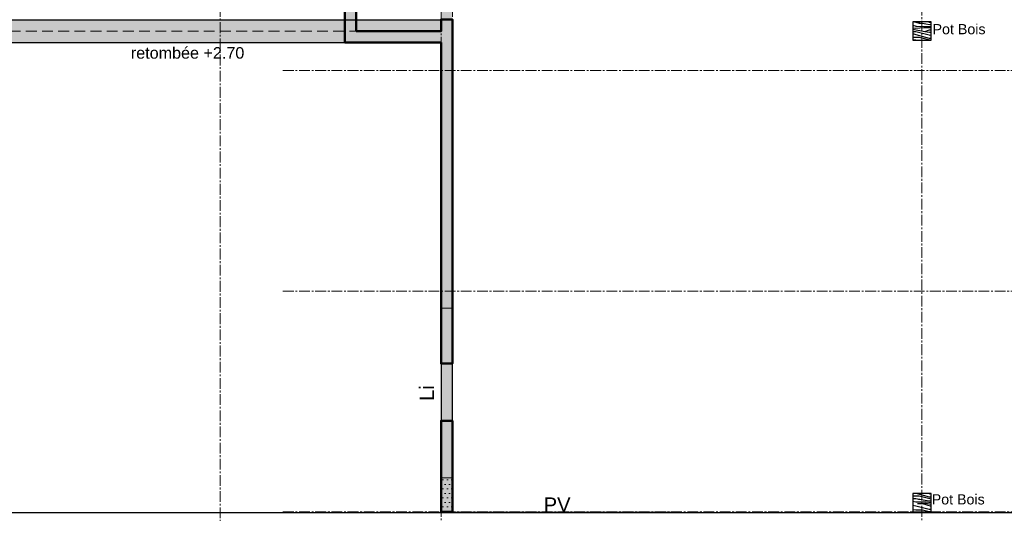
# Model space of a CAD drawing. Header units: millimetres. Extents: x -6159 to 201309, y -25780 to 10326.
# Tile 44 of 128: x 33157 to 34897, y -9417 to -8545. Entities that reach past the tile are written whole.
import ezdxf

# ---------------------------------------------------------------- set-up
doc = ezdxf.new("R2010")
doc.units = ezdxf.units.MM
doc.linetypes.add('Axes', pattern=[28.575, 19.05, -3.175, 3.175, -3.175])
doc.linetypes.add('Caché', pattern=[9.525, 6.35, -3.175])
for name, color, linetype, lineweight in [('A-Kube-Axes', 6, 'Axes', 18), ('A-Kube-Divers', 2, 'Continuous', 20), ('A-Kube-Textes', 3, 'Continuous', 30), ('K_5_D- Dalle', 6, 'Continuous', 25), ('K_8_B - Poteau CB', 23, 'Continuous', 30), ('S-Kube-Hachure-Impact', 4, 'Caché', 20), ('S-Kube-Structure vue', 3, 'Continuous', 25), ('S-Kube-Stucture coupée', 1, 'Continuous', 50)]:
    doc.layers.add(name, color=color, linetype=linetype, lineweight=lineweight)
doc.layers.add('C-Kube-trait gris', color=8, linetype='Continuous')
for name, color, linetype, transparency in [('S-Kube - Pochage coupé NP', 252, 'Continuous', 0.15), ('S-Kube-Pochage coupé', 252, 'Continuous', 0.5), ('S-Kube-Pochage vu', 254, 'Continuous', 0.5)]:
    doc.layers.add(name, color=color, linetype=linetype, transparency=transparency)
doc.styles.add('Arial', font='arial.ttf')

# ---------------------------------------------------------------- blocks, each defined once
blk = doc.blocks.new('240014 - AXES RDC-R+1')
at = {"layer": 'A-Kube-Axes'}
for points in [[(45874.6, -5234), (45874.6, -12651.7)], [(46724.1, -5234), (46724.1, -12651.7)], [(45484.6, -7008.2), (45484.6, -12216.7)], [(45595.3, -8436.3), (48116, -8436.3)], [(45595.3, -8826.3), (48116, -8826.3)], [(45595.3, -9216.3), (48117.7, -9216.3)]]:
    blk.add_lwpolyline(points, dxfattribs=at)
blk = doc.blocks.new('A$C5e4fa40d')
h = blk.add_hatch()
h.set_pattern_fill('DOTS', color=256, scale=5)
h.paths.add_polyline_path([(1551.9, -869.4), (1551.9, -849.4)], flags=17)
h.paths.add_polyline_path([(2352, -1590), (2372, -1590), (2372, -949.9), (4345, -949.9), (4345, -929.9), (2352, -929.9), (2352, -1101), (1492.9, -1101), (1492.9, -849.6), (1158.9, -849.5), (1158.9, -869.5), (1471.6, -869.5), (1471.6, -1930), (798.4, -1930), (798.4, -869.5), (1018.9, -869.5), (1018.9, -849.6), (778.4, -849.6), (778.4, -1930), (20, -1930), (20, -202.3), (0, -202.3), (0, -1950), (1491.6, -1950), (1491.6, -1121), (2352, -1121), (2352, -1590)])
h = blk.add_hatch()
h.set_pattern_fill('DOTS', color=256, scale=5)
h.paths.add_polyline_path([(2352, -1951), (2352, -1890), (2372, -1890), (2372, -1951)])
at = {"ltscale": 3}
blk.add_lwpolyline([(1491.6, -1121), (2352, -1121), (2352, -1590), (2352, -1590), (2372, -1590), (2372, -949.9), (4345, -949.9), (4345, -929.9), (2352, -929.9), (2352, -1101), (1492.9, -1101)], dxfattribs=at)
blk.add_lwpolyline([(2352, -1951), (2352, -1890), (2372, -1890), (2372, -1951)], close=True, dxfattribs=at)

msp = doc.modelspace()

# ---------------------------------------------------------------- hatches: boundary and pattern name
at = {"layer": 'C-Kube-trait gris'}
h = msp.add_hatch(dxfattribs=at)
h.set_pattern_fill('WOOD_01', color=256, scale=60, pattern_type=2)
h.set_pattern_definition([(0, (876.1, 2741.373), (0, 60), [12, -48]), (8.9726, (876.7, 2708.973), (360.00000176, 59.99985754), [11.54124, -1142.58174]), (5.7105, (876.1, 2712.573), (540.0000104, 59.9991304), [12.05988, -590.93256]), (344.5779, (876.1, 2730.573), (659.99997117, -179.99924033), [18.04992, -1786.94262]), (353.6599, (877.3, 2750.373), (60.000019, 0.0001226), [10.86648, -532.45656]), (345.0686, (879.1, 2716.173), (239.9999995, -59.99990216), [9.31452, -922.13592]), (348.6901, (858.1, 2750.973), (60.0000175, 2.22e-05), [24.47532, -281.46582]), (5.7105, (876.7, 2703.573), (540.0000104, 59.9991304), [6.02994, -596.9625]), (0, (876.1, 2728.773), (0, 60), [6, -54]), (0, (864.1, 2735.973), (0, 60), [18, -42]), (11.3099, (876.1, 2744.973), (239.9999863, 59.999846), [6.1188, -299.82234]), (2.7263, (870.1, 2722.773), (1200.0000177, 59.99976106), [12.61428, -1248.81348]), (352.4054, (873.1, 2720.973), (479.9999915, -59.999621), [9.07962, -898.88502]), (0, (870.1, 2698.173), (0, 60), [12, -48]), (358.8309, (864.1, 2695.173), (60.000010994, 4.608e-05), [29.40612, -2911.206]), (0, (864.1, 2740.173), (0, 60), [6, -54]), (0, (870.1, 2744.973), (0, 60), [6, -54]), (0, (843.1, 2750.373), (0, 60), [9, -51]), (350.5377, (859.3, 2753.373), (60.0000046, 2.33e-05), [18.24828, -346.71744]), (0, (840.1, 2753.373), (0, 60), [12, -48]), (0, (833.5, 2699.373), (0, 60), [6.6, -53.4]), (0, (864.1, 2702.373), (0, 60), [6, -54]), (0, (833.5, 2704.173), (0, 60), [12.6, -47.4]), (5.4403, (864.1, 2707.773), (599.99998207, 59.99968701), [12.657, -1253.04432]), (0, (864.7, 2712.573), (0, 60), [11.4, -48.6]), (0, (833.5, 2713.773), (0, 60), [6.6, -53.4]), (358.8309, (840.7, 2723.373), (60.000010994, 4.608e-05), [29.40612, -2911.206]), (0, (846.1, 2728.773), (0, 60), [6, -54]), (0, (840.1, 2730.573), (0, 60), [6, -54]), (0, (864.1, 2730.573), (0, 60), [12, -48]), (0, (852.1, 2731.773), (0, 60), [6, -54]), (0, (840.1, 2738.973), (0, 60), [12, -48]), (19.6538, (856.3, 2713.773), (660.00001513, 239.9996745), [8.91966, -883.04436]), (11.3099, (846.1, 2730.573), (239.9999863, 59.999846), [6.1188, -299.82234]), (11.3099, (870.1, 2727.573), (239.9999863, 59.999846), [6.1188, -299.82234]), (5.7105, (852.1, 2750.373), (540.0000104, 59.9991304), [6.02994, -596.9625]), (349.6952, (833.5, 2754.573), (359.9999986, -59.9996818), [6.70818, -664.1121]), (348.6901, (840.1, 2699.373), (60.0000175, 2.22e-05), [6.1188, -299.82234]), (90, (846.1, 2698.173), (-60, 4e-15), [0, -60]), (346.6076, (833.5, 2731.773), (1020.0000135, -239.99817198), [12.9522, -1282.26924]), (11.3099, (870.1, 2740.173), (239.9999863, 59.999846), [6.1188, -299.82234]), (10.3048, (870.1, 2702.373), (299.9999873, 59.9997627), [6.70818, -664.1121]), (348.6901, (852.1, 2728.773), (60.0000175, 2.22e-05), [6.1188, -299.82234]), (348.6901, (858.1, 2731.773), (60.0000175, 2.22e-05), [6.1188, -299.82234]), (341.5651, (833.5, 2725.773), (59.999987, 7e-05), [7.58946, -182.14716]), (345.9638, (840.1, 2746.173), (59.9999763, 7.46e-05), [24.73866, -222.64764]), (343.3008, (852.1, 2750.373), (419.9999975, -119.9996239), [18.79254, -607.6257]), (0, (852.1, 2753.373), (0, 60), [7.2, -52.8]), (345.9638, (846.1, 2704.173), (59.9999763, 7.46e-05), [24.73866, -222.64764]), (345.9638, (840.1, 2708.373), (59.9999763, 7.46e-05), [24.73866, -222.64764]), (345.9638, (840.1, 2713.773), (59.9999763, 7.46e-05), [24.73866, -222.64764]), (349.6952, (833.5, 2740.173), (359.9999986, -59.9996818), [6.70818, -664.1121]), (345.9638, (852.1, 2738.973), (59.9999763, 7.46e-05), [12.3693, -235.017]), (349.6952, (833.5, 2720.973), (359.9999986, -59.9996818), [6.70818, -664.1121]), (357.6141, (864.7, 2716.773), (59.99999676, 7.358e-05), [14.41248, -1426.8369]), (349.6952, (858.1, 2727.573), (359.9999986, -59.9996818), [6.70818, -664.1121]), (12.5288, (864.7, 2726.373), (240.0000287, 59.9999582), [5.5317, -547.64094]), (349.5626, (833.5, 2717.973), (659.99998095, -119.99912061), [23.18364, -2295.1773]), (351.8699, (856.3, 2713.773), (59.9999677, -1.45e-05), [8.48526, -415.77876]), (4.7636, (840.1, 2719.773), (659.999997, 59.999487), [14.44992, -708.04572]), (0, (854.5, 2720.973), (0, 60), [18.6, -41.4]), (344.7449, (833.5, 2747.973), (239.9999827, -59.9998993), [6.84108, -677.26416]), (350.5377, (846.1, 2698.173), (60.0000046, 2.33e-05), [18.24828, -346.71744]), (340.0169, (833.5, 2710.773), (179.9999928, -59.9999595), [7.02282, -695.25912]), (0, (882.1, 2746.173), (0, 60), [3, -57]), (0, (882.1, 2719.773), (0, 60), [6, -54]), (11.3099, (882.1, 2698.173), (239.9999863, 59.999846), [6.1188, -299.82234]), (0, (882.7, 2704.173), (0, 60), [10.8, -49.2]), (343.3008, (882.1, 2735.973), (419.9999975, -119.9996239), [6.26418, -620.15406]), (348.0207, (882.7, 2723.373), (1139.999976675, -240.06586248), [11.04042, -2013.03864]), (90, (882.1, 2698.173), (-60, 4e-15), [0, -60]), (0, (888.1, 2699.373), (0, 60), [5.4, -54.6]), (0, (888.1, 2710.773), (0, 60), [5.4, -54.6]), (0, (888.1, 2713.773), (0, 60), [5.4, -54.6]), (336.0376, (888.1, 2734.173), (420.0000016, -179.9991991), [5.90934, -585.02172]), (348.5163, (888.1, 2741.37305), (299.999999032, -60.009328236), [5.51028, -3912.9315]), (341.5651, (888.1, 2719.773), (59.999987, 7e-05), [5.69208, -184.04448]), (347.4712, (888.1, 2749.173), (300.0000192, -59.9999762), [5.5317, -547.64094])])
h.paths.add_polyline_path([(34767.427, -8549.026), (34735.427, -8549.026), (34735.427, -8581.026), (34767.427, -8581.026)])
h = msp.add_hatch(dxfattribs=at)
h.set_pattern_fill('WOOD_01', color=256, scale=60, pattern_type=2)
h.set_pattern_definition([(0, (876.1, 2170.857), (0, 60), [12, -48]), (8.9726, (876.7, 2138.457), (360.00000176, 59.99985754), [11.54124, -1142.58174]), (5.7105, (876.1, 2142.057), (540.0000104, 59.9991304), [12.05988, -590.93256]), (344.5779, (876.1, 2160.057), (659.99997117, -179.99924033), [18.04992, -1786.94262]), (353.6599, (877.3, 2179.857), (60.000019, 0.0001226), [10.86648, -532.45656]), (345.0686, (879.1, 2145.657), (239.9999995, -59.99990216), [9.31452, -922.13592]), (348.6901, (858.1, 2180.457), (60.0000175, 2.22e-05), [24.47532, -281.46582]), (5.7105, (876.7, 2133.057), (540.0000104, 59.9991304), [6.02994, -596.9625]), (0, (876.1, 2158.257), (0, 60), [6, -54]), (0, (864.1, 2165.457), (0, 60), [18, -42]), (11.3099, (876.1, 2174.457), (239.9999863, 59.999846), [6.1188, -299.82234]), (2.7263, (870.1, 2152.257), (1200.0000177, 59.99976106), [12.61428, -1248.81348]), (352.4054, (873.1, 2150.457), (479.9999915, -59.999621), [9.07962, -898.88502]), (0, (870.1, 2127.657), (0, 60), [12, -48]), (358.8309, (864.1, 2124.6569), (60.000010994, 4.608e-05), [29.40612, -2911.206]), (0, (864.1, 2169.657), (0, 60), [6, -54]), (0, (870.1, 2174.457), (0, 60), [6, -54]), (0, (843.1, 2179.857), (0, 60), [9, -51]), (350.5377, (859.3, 2182.857), (60.0000046, 2.33e-05), [18.24828, -346.71744]), (0, (840.1, 2182.857), (0, 60), [12, -48]), (0, (833.5, 2128.857), (0, 60), [6.6, -53.4]), (0, (864.1, 2131.857), (0, 60), [6, -54]), (0, (833.5, 2133.657), (0, 60), [12.6, -47.4]), (5.4403, (864.1, 2137.257), (599.99998207, 59.99968701), [12.657, -1253.04432]), (0, (864.7, 2142.057), (0, 60), [11.4, -48.6]), (0, (833.5, 2143.257), (0, 60), [6.6, -53.4]), (358.8309, (840.7, 2152.8569), (60.000010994, 4.608e-05), [29.40612, -2911.206]), (0, (846.1, 2158.257), (0, 60), [6, -54]), (0, (840.1, 2160.057), (0, 60), [6, -54]), (0, (864.1, 2160.057), (0, 60), [12, -48]), (0, (852.1, 2161.257), (0, 60), [6, -54]), (0, (840.1, 2168.457), (0, 60), [12, -48]), (19.6538, (856.3, 2143.257), (660.00001513, 239.9996745), [8.91966, -883.04436]), (11.3099, (846.1, 2160.057), (239.9999863, 59.999846), [6.1188, -299.82234]), (11.3099, (870.1, 2157.057), (239.9999863, 59.999846), [6.1188, -299.82234]), (5.7105, (852.1, 2179.857), (540.0000104, 59.9991304), [6.02994, -596.9625]), (349.6952, (833.5, 2184.057), (359.9999986, -59.9996818), [6.70818, -664.1121]), (348.6901, (840.1, 2128.857), (60.0000175, 2.22e-05), [6.1188, -299.82234]), (90, (846.1, 2127.657), (-60, 4e-15), [0, -60]), (346.6076, (833.5, 2161.257), (1020.0000135, -239.99817198), [12.9522, -1282.26924]), (11.3099, (870.1, 2169.657), (239.9999863, 59.999846), [6.1188, -299.82234]), (10.3048, (870.1, 2131.857), (299.9999873, 59.9997627), [6.70818, -664.1121]), (348.6901, (852.1, 2158.257), (60.0000175, 2.22e-05), [6.1188, -299.82234]), (348.6901, (858.1, 2161.257), (60.0000175, 2.22e-05), [6.1188, -299.82234]), (341.5651, (833.5, 2155.257), (59.999987, 7e-05), [7.58946, -182.14716]), (345.9638, (840.1, 2175.657), (59.9999763, 7.46e-05), [24.73866, -222.64764]), (343.3008, (852.1, 2179.857), (419.9999975, -119.9996239), [18.79254, -607.6257]), (0, (852.1, 2182.857), (0, 60), [7.2, -52.8]), (345.9638, (846.1, 2133.657), (59.9999763, 7.46e-05), [24.73866, -222.64764]), (345.9638, (840.1, 2137.857), (59.9999763, 7.46e-05), [24.73866, -222.64764]), (345.9638, (840.1, 2143.257), (59.9999763, 7.46e-05), [24.73866, -222.64764]), (349.6952, (833.5, 2169.657), (359.9999986, -59.9996818), [6.70818, -664.1121]), (345.9638, (852.1, 2168.457), (59.9999763, 7.46e-05), [12.3693, -235.017]), (349.6952, (833.5, 2150.457), (359.9999986, -59.9996818), [6.70818, -664.1121]), (357.6141, (864.7, 2146.257), (59.99999676, 7.358e-05), [14.41248, -1426.8369]), (349.6952, (858.1, 2157.057), (359.9999986, -59.9996818), [6.70818, -664.1121]), (12.5288, (864.7, 2155.857), (240.0000287, 59.9999582), [5.5317, -547.64094]), (349.5626, (833.5, 2147.4569), (659.99998095, -119.99912061), [23.18364, -2295.1773]), (351.8699, (856.3, 2143.257), (59.9999677, -1.45e-05), [8.48526, -415.77876]), (4.7636, (840.1, 2149.257), (659.999997, 59.999487), [14.44992, -708.04572]), (0, (854.5, 2150.457), (0, 60), [18.6, -41.4]), (344.7449, (833.5, 2177.457), (239.9999827, -59.9998993), [6.84108, -677.26416]), (350.5377, (846.1, 2127.657), (60.0000046, 2.33e-05), [18.24828, -346.71744]), (340.0169, (833.5, 2140.257), (179.9999928, -59.9999595), [7.02282, -695.25912]), (0, (882.1, 2175.657), (0, 60), [3, -57]), (0, (882.1, 2149.257), (0, 60), [6, -54]), (11.3099, (882.1, 2127.657), (239.9999863, 59.999846), [6.1188, -299.82234]), (0, (882.7, 2133.657), (0, 60), [10.8, -49.2]), (343.3008, (882.1, 2165.457), (419.9999975, -119.9996239), [6.26418, -620.15406]), (348.0207, (882.7, 2152.857), (1139.999976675, -240.06586248), [11.04042, -2013.03864]), (90, (882.1, 2127.657), (-60, 4e-15), [0, -60]), (0, (888.1, 2128.857), (0, 60), [5.4, -54.6]), (0, (888.1, 2140.257), (0, 60), [5.4, -54.6]), (0, (888.1, 2143.257), (0, 60), [5.4, -54.6]), (336.0376, (888.1, 2163.657), (420.0000016, -179.9991991), [5.90934, -585.02172]), (348.5163, (888.1, 2170.8569), (299.999999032, -60.009328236), [5.51028, -3912.9315]), (341.5651, (888.1, 2149.257), (59.999987, 7e-05), [5.69208, -184.04448]), (347.4712, (888.1, 2178.657), (300.0000192, -59.9999762), [5.5317, -547.64094])])
h.paths.add_polyline_path([(34767.427, -9382.6), (34735.427, -9382.6), (34735.427, -9414.6), (34767.427, -9414.6)])
at = {"layer": 'S-Kube - Pochage coupé NP'}
h = msp.add_hatch(color=256, dxfattribs=at)
h.dxf.hatch_style = 1
h.paths.add_polyline_path([(33751.929, -8565.6), (33751.929, -8313.978), (33342.623, -8313.978), (33342.623, -8333.978), (33731.94, -8333.978), (33731.927, -8585.6), (33901.922, -8585.6), (33901.921, -8665.047), (33901.921, -9152.785), (33921.921, -9152.785), (33921.921, -8544.493), (33901.922, -8544.493), (33901.922, -8565.6)])
at = {"layer": 'S-Kube-Pochage coupé'}
h = msp.add_hatch(color=256, dxfattribs=at)
h.dxf.hatch_style = 1
h.paths.add_polyline_path([(33921.921, -9245.39), (33901.921, -9245.39), (33901.921, -9414.6), (33921.921, -9414.6)])
at = {"layer": 'S-Kube-Pochage vu'}
h = msp.add_hatch(color=256, dxfattribs=at)
h.dxf.hatch_style = 1
h.paths.add_polyline_path([(33731.929, -8545.6), (33021.554, -8545.6, -0.41421356), (33041.554, -8565.6, -1), (33001.554, -8565.6), (33001.554, -8974.509, -1), (33041.554, -8974.509), (33041.554, -8585.6), (33731.927, -8585.592)])
h = msp.add_hatch(color=256, dxfattribs=at)
h.dxf.hatch_style = 1
h.paths.add_polyline_path([(33901.922, -8545.6), (33751.929, -8545.6), (33751.929, -8565.6), (33901.922, -8565.6)])
h = msp.add_hatch(color=256, dxfattribs=at)
h.dxf.hatch_style = 1
h.paths.add_polyline_path([(33921.921, -9152.785), (33901.921, -9152.785), (33901.921, -9253.785), (33921.921, -9253.785)])

# ---------------------------------------------------------------- linework, layer by layer
at = {"layer": 'A-Kube-Textes', "linetype": 'Axes', "ltscale": 3, "const_width": 2}
msp.add_lwpolyline([(31250.559, -9416.1), (36441.921, -9416.1)], dxfattribs=at)
at = {"layer": 'K_5_D- Dalle'}
msp.add_lwpolyline([(33921.921, -9415.6), (34316.677, -9415.6)], dxfattribs=at)
at = {"layer": 'K_8_B - Poteau CB'}
for points in [[(34735.427, -8581.026), (34767.427, -8581.026), (34767.427, -8549.026), (34735.427, -8549.026)], [(34735.427, -9414.6), (34767.427, -9414.6), (34767.427, -9382.6), (34735.427, -9382.6)]]:
    msp.add_lwpolyline(points, close=True, dxfattribs=at)
at = {"layer": 'S-Kube-Structure vue'}
for points in [[(33001.554, -9394.6), (33001.554, -8545.6), (33901.771, -8545.6)], [(33041.554, -9394.6), (33041.554, -8585.6), (33731.927, -8585.592)]]:
    msp.add_lwpolyline(points, dxfattribs=at)
msp.add_lwpolyline([(33921.921, -9152.785), (33901.921, -9152.785), (33901.921, -9253.785), (33921.921, -9253.785)], close=True, dxfattribs=at)
at = {"layer": 'S-Kube-Stucture coupée'}
for points in [[(33751.929, -8565.6), (33751.929, -8313.978), (33342.623, -8313.978), (33342.623, -8333.978), (33731.94, -8333.978), (33731.927, -8585.6), (33901.922, -8585.6), (33901.921, -8665.047), (33901.921, -9152.785), (33921.921, -9152.785), (33921.921, -8544.493), (33901.922, -8544.493), (33901.922, -8565.6)], [(33921.921, -9414.6), (33921.921, -9253.785), (33901.921, -9253.785), (33901.921, -9414.6)]]:
    msp.add_lwpolyline(points, close=True, dxfattribs=at)

# ---------------------------------------------------------------- block references
at = {"layer": 'A-Kube-Divers'}
msp.add_blockref('240014 - AXES RDC-R+1', (-11972.797, -198.367), dxfattribs=at)
at = {"layer": 'S-Kube-Hachure-Impact'}
msp.add_blockref('A$C5e4fa40d', (31549.927, -7464.601), dxfattribs=at)

# ---------------------------------------------------------------- texts
at = {"layer": 'A-Kube-Textes', "attachment_point": 6, "style": 'Arial'}
for s, insert, char_height, width in [('Pot Bois', (34863.69, -8561.895), 18, 99.68908), ('PV', (34130.553, -9402.087), 25.5, 3.8259), ('Pot Bois', (34862.201, -9392.806), 18, 99.68908)]:
    msp.add_mtext(s, dxfattribs=dict(at, insert=insert, char_height=char_height, width=width))
at = {"layer": 'A-Kube-Textes', "insert": (33353.821, -8603.875), "char_height": 20.4, "attachment_point": 4, "style": 'Arial'}
msp.add_mtext('retombée +2.70', dxfattribs=at)
at = {"layer": 'A-Kube-Textes', "insert": (33855.335, -9191.178), "char_height": 25.5, "attachment_point": 6, "rotation": 90, "style": 'Arial'}
msp.add_mtext('\\PLi', dxfattribs=at)

doc.saveas('drawing.dxf')
